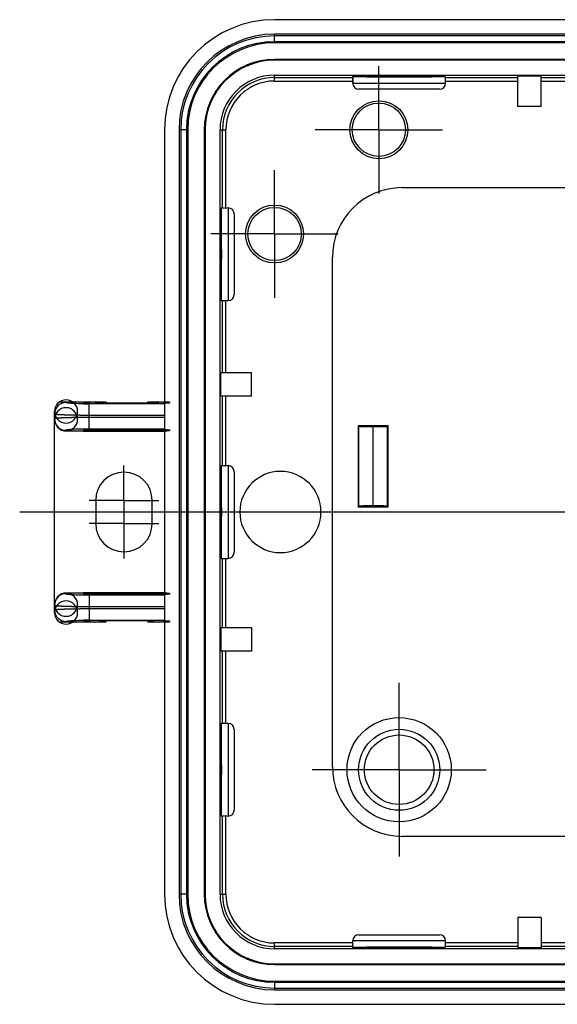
# Model space of a CAD drawing. Header units: millimetres. Extents: x -55 to 535, y -46 to 406.
# Tile 1 of 4: x -55 to -9, y -42 to 42. Entities that reach past the tile are written whole.
import ezdxf

# ---------------------------------------------------------------- set-up
doc = ezdxf.new("R2010")
doc.units = ezdxf.units.MM
for name, color, linetype in [('Shape1000', 7, 'CONTINUOUS'), ('Shape1001', 7, 'CONTINUOUS'), ('Shape1002', 7, 'CONTINUOUS'), ('Shape1007', 7, 'CONTINUOUS'), ('Shape1008', 7, 'CONTINUOUS'), ('Shape1009', 7, 'CONTINUOUS'), ('Shape1010', 7, 'CONTINUOUS'), ('Shape1011', 7, 'CONTINUOUS'), ('Shape1012', 7, 'CONTINUOUS'), ('Shape1013', 7, 'CONTINUOUS'), ('Shape1014', 7, 'CONTINUOUS'), ('Shape1015', 7, 'CONTINUOUS'), ('Shape1016', 7, 'CONTINUOUS'), ('Shape1017', 7, 'CONTINUOUS'), ('Shape1018', 7, 'CONTINUOUS'), ('Shape1023', 7, 'CONTINUOUS'), ('Shape1024', 7, 'CONTINUOUS'), ('Shape1025', 7, 'CONTINUOUS'), ('Shape1030', 7, 'CONTINUOUS'), ('Shape1031', 7, 'CONTINUOUS'), ('Shape1032', 7, 'CONTINUOUS'), ('Shape1033', 7, 'CONTINUOUS'), ('Shape1034', 7, 'CONTINUOUS'), ('Shape1035', 7, 'CONTINUOUS'), ('Shape1036', 7, 'CONTINUOUS'), ('Shape1037', 7, 'CONTINUOUS'), ('Shape1038', 7, 'CONTINUOUS'), ('Shape1039', 7, 'CONTINUOUS'), ('Shape1040', 7, 'CONTINUOUS'), ('Shape1041', 7, 'CONTINUOUS'), ('Shape1042', 7, 'CONTINUOUS'), ('Shape1043', 7, 'CONTINUOUS'), ('Shape1044', 7, 'CONTINUOUS'), ('Shape1045', 7, 'CONTINUOUS'), ('Shape1048', 7, 'CONTINUOUS'), ('Shape1049', 7, 'CONTINUOUS'), ('Shape1054', 7, 'CONTINUOUS'), ('Shape1055', 7, 'CONTINUOUS'), ('Shape1059', 7, 'CONTINUOUS'), ('Shape1060', 7, 'CONTINUOUS'), ('Shape1061', 7, 'CONTINUOUS'), ('Shape1062', 7, 'CONTINUOUS'), ('Shape1066', 7, 'CONTINUOUS'), ('Shape1071', 7, 'CONTINUOUS'), ('Shape1072', 7, 'CONTINUOUS'), ('Shape1075', 7, 'CONTINUOUS'), ('Shape1076', 7, 'CONTINUOUS'), ('Shape1077', 7, 'CONTINUOUS'), ('Shape1078', 7, 'CONTINUOUS'), ('Shape1086', 7, 'CONTINUOUS'), ('Shape1088', 7, 'CONTINUOUS'), ('Shape1091', 7, 'CONTINUOUS'), ('Shape1093', 7, 'CONTINUOUS'), ('Shape1095', 7, 'CONTINUOUS'), ('Shape1103', 7, 'CONTINUOUS'), ('Shape1104', 7, 'CONTINUOUS'), ('Shape1108', 7, 'CONTINUOUS'), ('Shape1111', 7, 'CONTINUOUS'), ('Shape1113', 7, 'CONTINUOUS'), ('Shape1115', 7, 'CONTINUOUS'), ('Shape1116', 7, 'CONTINUOUS'), ('Shape1129', 7, 'CONTINUOUS'), ('Shape1130', 7, 'CONTINUOUS'), ('Shape1135', 7, 'CONTINUOUS'), ('Shape1138', 7, 'CONTINUOUS'), ('Shape1139', 7, 'CONTINUOUS'), ('Shape1151', 7, 'CONTINUOUS'), ('Shape1152', 7, 'CONTINUOUS'), ('Shape1154', 7, 'CONTINUOUS'), ('Shape1155', 7, 'CONTINUOUS'), ('Shape1160', 7, 'CONTINUOUS'), ('Shape1162', 7, 'CONTINUOUS'), ('Shape1165', 7, 'CONTINUOUS'), ('Shape1167', 7, 'CONTINUOUS'), ('Shape1168', 7, 'CONTINUOUS'), ('Shape1169', 7, 'CONTINUOUS'), ('Shape1171', 7, 'CONTINUOUS'), ('Shape1172', 7, 'CONTINUOUS'), ('Shape1174', 7, 'CONTINUOUS'), ('Shape1177', 7, 'CONTINUOUS'), ('Shape1178', 7, 'CONTINUOUS'), ('Shape1185', 7, 'CONTINUOUS'), ('Shape1187', 7, 'CONTINUOUS'), ('Shape1192', 7, 'CONTINUOUS'), ('Shape1241', 7, 'CONTINUOUS'), ('Shape1242', 7, 'CONTINUOUS'), ('Shape1253', 7, 'CONTINUOUS'), ('Shape1254', 7, 'CONTINUOUS'), ('Shape1260', 7, 'CONTINUOUS'), ('Shape1274', 7, 'CONTINUOUS'), ('Shape1275', 7, 'CONTINUOUS'), ('Shape1276', 7, 'CONTINUOUS'), ('Shape1277', 7, 'CONTINUOUS'), ('Shape1278', 7, 'CONTINUOUS'), ('Shape1281', 7, 'CONTINUOUS'), ('Shape1310', 7, 'CONTINUOUS'), ('Shape1313', 7, 'CONTINUOUS'), ('Shape1314', 7, 'CONTINUOUS'), ('Shape1315', 7, 'CONTINUOUS'), ('Shape1316', 7, 'CONTINUOUS'), ('Shape1320', 7, 'CONTINUOUS'), ('Shape1321', 7, 'CONTINUOUS'), ('Shape1322', 7, 'CONTINUOUS'), ('Shape1326', 7, 'CONTINUOUS'), ('Shape1328', 7, 'CONTINUOUS'), ('Shape1329', 7, 'CONTINUOUS'), ('Shape1330', 7, 'CONTINUOUS'), ('Shape1331', 7, 'CONTINUOUS'), ('Shape1332', 7, 'CONTINUOUS'), ('Shape1338', 7, 'CONTINUOUS'), ('Shape1339', 7, 'CONTINUOUS'), ('Shape1340', 7, 'CONTINUOUS'), ('Shape3411', 7, 'CONTINUOUS'), ('Shape3412', 7, 'CONTINUOUS'), ('Shape3413', 7, 'CONTINUOUS'), ('Shape3414', 7, 'CONTINUOUS'), ('Shape3415', 7, 'CONTINUOUS'), ('Shape3416', 7, 'CONTINUOUS'), ('Shape3417', 7, 'CONTINUOUS'), ('Shape3418', 7, 'CONTINUOUS'), ('Shape3419', 7, 'CONTINUOUS'), ('Shape3420', 7, 'CONTINUOUS'), ('Shape3421', 7, 'CONTINUOUS'), ('Shape3422', 7, 'CONTINUOUS'), ('Shape3423', 7, 'CONTINUOUS'), ('Shape3424', 7, 'CONTINUOUS'), ('Shape3425', 7, 'CONTINUOUS'), ('Shape3426', 7, 'CONTINUOUS'), ('Shape3427', 7, 'CONTINUOUS'), ('Shape3428', 7, 'CONTINUOUS'), ('Shape3429', 7, 'CONTINUOUS'), ('Shape3430', 7, 'CONTINUOUS'), ('Shape3431', 7, 'CONTINUOUS'), ('Shape3432', 7, 'CONTINUOUS'), ('Shape3433', 7, 'CONTINUOUS'), ('Shape3434', 7, 'CONTINUOUS'), ('Shape3435', 7, 'CONTINUOUS'), ('Shape3436', 7, 'CONTINUOUS'), ('Shape3437', 7, 'CONTINUOUS'), ('Shape3439', 7, 'CONTINUOUS'), ('Shape3440', 7, 'CONTINUOUS'), ('Shape3441', 7, 'CONTINUOUS'), ('Shape3442', 7, 'CONTINUOUS'), ('Shape3443', 7, 'CONTINUOUS'), ('Shape3444', 7, 'CONTINUOUS'), ('Shape3445', 7, 'CONTINUOUS'), ('Shape3446', 7, 'CONTINUOUS'), ('Shape3447', 7, 'CONTINUOUS'), ('Shape3448', 7, 'CONTINUOUS'), ('Shape3449', 7, 'CONTINUOUS'), ('Shape3450', 7, 'CONTINUOUS'), ('Shape3451', 7, 'CONTINUOUS'), ('Shape3452', 7, 'CONTINUOUS'), ('Shape3453', 7, 'CONTINUOUS'), ('Shape3454', 7, 'CONTINUOUS'), ('Shape3455', 7, 'CONTINUOUS'), ('Shape3456', 7, 'CONTINUOUS'), ('Shape3457', 7, 'CONTINUOUS'), ('Shape3458', 7, 'CONTINUOUS'), ('Shape3459', 7, 'CONTINUOUS'), ('Shape3472', 7, 'CONTINUOUS'), ('Shape3473', 7, 'CONTINUOUS'), ('Shape3475', 7, 'CONTINUOUS'), ('Shape3476', 7, 'CONTINUOUS'), ('Shape4733', 7, 'CONTINUOUS'), ('Shape4735', 7, 'CONTINUOUS'), ('Shape4737', 7, 'CONTINUOUS'), ('Shape4739', 7, 'CONTINUOUS'), ('Shape4746', 7, 'CONTINUOUS'), ('Shape4747', 7, 'CONTINUOUS'), ('Shape4748', 7, 'CONTINUOUS'), ('Shape4749', 7, 'CONTINUOUS'), ('Shape4750', 7, 'CONTINUOUS'), ('Shape6721', 7, 'CONTINUOUS'), ('Shape6722', 7, 'CONTINUOUS'), ('Shape6725', 7, 'CONTINUOUS'), ('Shape6726', 7, 'CONTINUOUS'), ('Shape6729', 7, 'CONTINUOUS'), ('Shape6730', 7, 'CONTINUOUS'), ('Shape6733', 7, 'CONTINUOUS'), ('Shape6734', 7, 'CONTINUOUS'), ('Shape6739', 7, 'CONTINUOUS'), ('Shape6740', 7, 'CONTINUOUS'), ('Shape6742', 7, 'CONTINUOUS'), ('Shape6743', 7, 'CONTINUOUS'), ('Shape6750', 7, 'CONTINUOUS'), ('Shape6751', 7, 'CONTINUOUS'), ('Shape6752', 7, 'CONTINUOUS'), ('Shape6753', 7, 'CONTINUOUS'), ('Shape6754', 7, 'CONTINUOUS'), ('Shape6757', 7, 'CONTINUOUS'), ('Shape6758', 7, 'CONTINUOUS'), ('Shape6759', 7, 'CONTINUOUS'), ('Shape6760', 7, 'CONTINUOUS'), ('Shape933', 7, 'CONTINUOUS'), ('Shape934', 7, 'CONTINUOUS'), ('Shape935', 7, 'CONTINUOUS'), ('Shape936', 7, 'CONTINUOUS'), ('Shape937', 7, 'CONTINUOUS'), ('Shape938', 7, 'CONTINUOUS'), ('Shape939', 7, 'CONTINUOUS'), ('Shape940', 7, 'CONTINUOUS'), ('Shape941', 7, 'CONTINUOUS'), ('Shape942', 7, 'CONTINUOUS'), ('Shape943', 7, 'CONTINUOUS'), ('Shape944', 7, 'CONTINUOUS'), ('Shape945', 7, 'CONTINUOUS'), ('Shape946', 7, 'CONTINUOUS'), ('Shape947', 7, 'CONTINUOUS'), ('Shape948', 7, 'CONTINUOUS'), ('Shape949', 7, 'CONTINUOUS'), ('Shape950', 7, 'CONTINUOUS'), ('Shape951', 7, 'CONTINUOUS'), ('Shape952', 7, 'CONTINUOUS'), ('Shape953', 7, 'CONTINUOUS'), ('Shape954', 7, 'CONTINUOUS'), ('Shape955', 7, 'CONTINUOUS'), ('Shape956', 7, 'CONTINUOUS'), ('Shape957', 7, 'CONTINUOUS'), ('Shape958', 7, 'CONTINUOUS'), ('Shape959', 7, 'CONTINUOUS'), ('Shape960', 7, 'CONTINUOUS'), ('Shape961', 7, 'CONTINUOUS'), ('Shape962', 7, 'CONTINUOUS'), ('Shape963', 7, 'CONTINUOUS'), ('Shape964', 7, 'CONTINUOUS'), ('Shape965', 7, 'CONTINUOUS'), ('Shape966', 7, 'CONTINUOUS'), ('Shape967', 7, 'CONTINUOUS'), ('Shape968', 7, 'CONTINUOUS'), ('Shape969', 7, 'CONTINUOUS'), ('Shape970', 7, 'CONTINUOUS'), ('Shape971', 7, 'CONTINUOUS'), ('Shape972', 7, 'CONTINUOUS'), ('Shape973', 7, 'CONTINUOUS'), ('Shape974', 7, 'CONTINUOUS'), ('Shape975', 7, 'CONTINUOUS'), ('Shape976', 7, 'CONTINUOUS'), ('Shape977', 7, 'CONTINUOUS'), ('Shape978', 7, 'CONTINUOUS'), ('Shape979', 7, 'CONTINUOUS'), ('Shape980', 7, 'CONTINUOUS'), ('Shape981', 7, 'CONTINUOUS'), ('Shape982', 7, 'CONTINUOUS'), ('Shape983', 7, 'CONTINUOUS'), ('Shape984', 7, 'CONTINUOUS'), ('Shape985', 7, 'CONTINUOUS'), ('Shape986', 7, 'CONTINUOUS'), ('Shape987', 7, 'CONTINUOUS'), ('Shape988', 7, 'CONTINUOUS'), ('Shape993', 7, 'CONTINUOUS'), ('Shape994', 7, 'CONTINUOUS'), ('Shape995', 7, 'CONTINUOUS'), ('Shape999', 7, 'CONTINUOUS')]:
    doc.layers.add(name, color=color, linetype=linetype)

msp = doc.modelspace()

# ---------------------------------------------------------------- linework, layer by layer
at = {"layer": 'Shape1000'}
msp.add_line((-12, -37.2026), (-18.25, -37.2026), dxfattribs=at)
at = {"layer": 'Shape1001'}
msp.add_line((-26.25, -37.2026), (-33, -37.2026), dxfattribs=at)
at = {"layer": 'Shape1002'}
msp.add_line((-26.25, -37), (-18.25, -37), dxfattribs=at)
at = {"layer": 'Shape1007'}
msp.add_line((-25.75, -36.5), (-18.75, -36.5), dxfattribs=at)
at = {"layer": 'Shape1008'}
msp.add_line((-35, -10), (-35, -12), dxfattribs=at)
at = {"layer": 'Shape1009'}
msp.add_line((-35, 10), (-35, 12), dxfattribs=at)
at = {"layer": 'Shape1010'}
msp.add_line((-33, 39.0698), (-33, 39), dxfattribs=at)
at = {"layer": 'Shape1011'}
msp.add_line((-33, 24), (-33, 18.5), dxfattribs=at)
at = {"layer": 'Shape1012'}
msp.add_line((-33, -40.6), (-33, -41.25), dxfattribs=at)
at = {"layer": 'Shape1013'}
msp.add_line((-33, -39.0698), (-33, -39), dxfattribs=at)
at = {"layer": 'Shape1014'}
msp.add_line((-33, -37.7094), (-33, -37.2026), dxfattribs=at)
at = {"layer": 'Shape1015'}
msp.add_line((-33, 24), (-33, 29.5), dxfattribs=at)
at = {"layer": 'Shape1016'}
msp.add_line((-33, 37.2026), (-33, 37.7094), dxfattribs=at)
at = {"layer": 'Shape1017'}
msp.add_line((-33, 40.6), (-33, 41.25), dxfattribs=at)
at = {"layer": 'Shape1018'}
msp.add_line((-10, -35), (-12, -35), dxfattribs=at)
at = {"layer": 'Shape1023'}
msp.add_line((-40.6, -33), (-41.25, -33), dxfattribs=at)
at = {"layer": 'Shape1024'}
msp.add_line((-39.0698, -33), (-39, -33), dxfattribs=at)
at = {"layer": 'Shape1025'}
msp.add_line((-37.7094, -33), (-37.2026, -33), dxfattribs=at)
at = {"layer": 'Shape1030'}
msp.add_line((-28, -22), (-28, 22), dxfattribs=at)
at = {"layer": 'Shape1031'}
msp.add_line((22, -28), (-22, -28), dxfattribs=at)
at = {"layer": 'Shape1032'}
msp.add_line((-26.25, 37.6025), (-26.25, 37), dxfattribs=at)
at = {"layer": 'Shape1033'}
msp.add_line((-26.25, -37.6025), (-26.25, -37), dxfattribs=at)
at = {"layer": 'Shape1034'}
msp.add_line((-26.25, -37.6025), (-26.25, -37), dxfattribs=at)
at = {"layer": 'Shape1035'}
msp.add_line((-26.25, 37), (-26.25, 37.6025), dxfattribs=at)
at = {"layer": 'Shape1036'}
msp.add_line((-25.8, 7.45), (-25.8, 0.450005), dxfattribs=at)
at = {"layer": 'Shape1037'}
msp.add_line((-25.746, 7.39596), (-25.746, 0.504052), dxfattribs=at)
at = {"layer": 'Shape1038'}
msp.add_line((-24.5211, 7.37495), (-24.5211, 0.525061), dxfattribs=at)
at = {"layer": 'Shape1039'}
msp.add_line((-24.4789, 0.525061), (-24.4789, 7.37495), dxfattribs=at)
at = {"layer": 'Shape1040'}
msp.add_line((-24, 33), (-24, 27.5), dxfattribs=at)
at = {"layer": 'Shape1041'}
msp.add_line((-24, 33), (-24, 38.5), dxfattribs=at)
at = {"layer": 'Shape1042'}
msp.add_line((-23.254, 0.504052), (-23.254, 7.39596), dxfattribs=at)
at = {"layer": 'Shape1043'}
msp.add_line((-23.2, 0.450005), (-23.2, 7.45), dxfattribs=at)
at = {"layer": 'Shape1044'}
msp.add_line((-22.25, -22.25), (-22.25, -29.75), dxfattribs=at)
at = {"layer": 'Shape1045'}
msp.add_line((-22.25, -22.25), (-22.25, -14.75), dxfattribs=at)
at = {"layer": 'Shape1048'}
msp.add_line((-37, -26.25), (-37.6025, -26.25), dxfattribs=at)
at = {"layer": 'Shape1049'}
msp.add_line((-37, -26.25), (-37.6025, -26.25), dxfattribs=at)
at = {"layer": 'Shape1054'}
msp.add_line((-22.25, -22.25), (-29.75, -22.25), dxfattribs=at)
at = {"layer": 'Shape1055'}
msp.add_line((-22.25, -22.25), (-14.75, -22.25), dxfattribs=at)
at = {"layer": 'Shape1059'}
msp.add_line((-18.25, -37.6025), (-18.25, -37), dxfattribs=at)
at = {"layer": 'Shape1060'}
msp.add_line((-18.25, 37), (-18.25, 37.6025), dxfattribs=at)
at = {"layer": 'Shape1061'}
msp.add_line((-23.2, 7.45), (-23.254, 7.39596), dxfattribs=at)
at = {"layer": 'Shape1062'}
msp.add_line((-25.8, 0.450005), (-25.746, 0.504052), dxfattribs=at)
at = {"layer": 'Shape1066'}
msp.add_line((-37, -18.25), (-37.6025, -18.25), dxfattribs=at)
at = {"layer": 'Shape1071'}
msp.add_line((-23.2, 0.450005), (-23.254, 0.504052), dxfattribs=at)
at = {"layer": 'Shape1072'}
msp.add_line((-25.8, 7.45), (-25.746, 7.39596), dxfattribs=at)
at = {"layer": 'Shape1075'}
msp.add_line((-12, -35), (-12, -37.6302), dxfattribs=at)
at = {"layer": 'Shape1076'}
msp.add_line((-12, 35), (-12, 37.6302), dxfattribs=at)
at = {"layer": 'Shape1077'}
msp.add_line((-10, -35), (-10, -37.6302), dxfattribs=at)
at = {"layer": 'Shape1078'}
msp.add_line((-10, 35), (-10, 37.6302), dxfattribs=at)
at = {"layer": 'Shape1086'}
msp.add_line((-35, -12), (-37.6302, -12), dxfattribs=at)
at = {"layer": 'Shape1088'}
msp.add_line((-35, -10), (-37.6302, -10), dxfattribs=at)
at = {"layer": 'Shape1091'}
msp.add_line((-49.5, -9.5), (-51.5769, -9.5), dxfattribs=at)
at = {"layer": 'Shape1093'}
msp.add_line((-43, -9.39518), (-48.5, -9.39518), dxfattribs=at)
at = {"layer": 'Shape1095'}
msp.add_line((-49, -9.34003), (-42.5, -9.34003), dxfattribs=at)
at = {"layer": 'Shape1103'}
msp.add_line((-49, -8.3414), (-42.5, -8.3414), dxfattribs=at)
at = {"layer": 'Shape1104'}
msp.add_line((-49, -8.15859), (-42.5, -8.15859), dxfattribs=at)
at = {"layer": 'Shape1108'}
msp.add_line((-49, -7.15996), (-42.5, -7.15996), dxfattribs=at)
at = {"layer": 'Shape1111'}
msp.add_line((-43, -7.10481), (-48.5, -7.10481), dxfattribs=at)
at = {"layer": 'Shape1113'}
msp.add_line((-42.5, -7), (-51, -7), dxfattribs=at)
at = {"layer": 'Shape1115'}
msp.add_line((-42.5, -6.97381), (-49.5, -6.97381), dxfattribs=at)
at = {"layer": 'Shape1116'}
msp.add_line((-37.6025, -4), (-37, -4), dxfattribs=at)
at = {"layer": 'Shape1129'}
msp.add_line((-46, -0.999995), (-49.0001, -0.999995), dxfattribs=at)
at = {"layer": 'Shape1130'}
msp.add_line((-46, -0.999995), (-42.9999, -0.999995), dxfattribs=at)
at = {"layer": 'Shape1135'}
msp.add_line((-55, 0.000005), (55, 0.000005), dxfattribs=at)
at = {"layer": 'Shape1138'}
msp.add_line((-25.8, 0.450005), (-23.2, 0.450005), dxfattribs=at)
at = {"layer": 'Shape1139'}
msp.add_line((-24.5211, 0.525061), (-24.4789, 0.525061), dxfattribs=at)
at = {"layer": 'Shape1151'}
msp.add_line((-46, 1), (-49.0001, 1), dxfattribs=at)
at = {"layer": 'Shape1152'}
msp.add_line((-46, 1), (-42.9999, 1), dxfattribs=at)
at = {"layer": 'Shape1154'}
msp.add_line((-37.6025, 4), (-37, 4), dxfattribs=at)
at = {"layer": 'Shape1155'}
msp.add_line((-37.6025, 4), (-37, 4), dxfattribs=at)
at = {"layer": 'Shape1160'}
msp.add_line((-49.5, 6.97382), (-42.5, 6.97382), dxfattribs=at)
at = {"layer": 'Shape1162'}
msp.add_line((-51, 7), (-42.5, 7), dxfattribs=at)
at = {"layer": 'Shape1165'}
msp.add_line((-43, 7.10482), (-48.5, 7.10482), dxfattribs=at)
at = {"layer": 'Shape1167'}
msp.add_line((-42.5, 7.15997), (-49, 7.15997), dxfattribs=at)
at = {"layer": 'Shape1168'}
msp.add_line((-24.4789, 7.37495), (-24.5211, 7.37495), dxfattribs=at)
at = {"layer": 'Shape1169'}
msp.add_line((-23.2, 7.45), (-25.8, 7.45), dxfattribs=at)
at = {"layer": 'Shape1171'}
msp.add_line((-42.5, 8.1586), (-49, 8.1586), dxfattribs=at)
at = {"layer": 'Shape1172'}
msp.add_line((-42.5, 8.34141), (-49, 8.34141), dxfattribs=at)
at = {"layer": 'Shape1174'}
msp.add_line((-42.5, 9.34004), (-49, 9.34004), dxfattribs=at)
at = {"layer": 'Shape1177'}
msp.add_line((-43, 9.39519), (-48.5, 9.39519), dxfattribs=at)
at = {"layer": 'Shape1178'}
msp.add_line((-51.5769, 9.5), (-49.5, 9.5), dxfattribs=at)
at = {"layer": 'Shape1185'}
msp.add_line((-35, 10), (-37.6302, 10), dxfattribs=at)
at = {"layer": 'Shape1187'}
msp.add_line((-35, 12), (-37.6302, 12), dxfattribs=at)
at = {"layer": 'Shape1192'}
msp.add_line((-37.6025, 18.25), (-37, 18.25), dxfattribs=at)
at = {"layer": 'Shape1241'}
msp.add_line((-33, 24), (-38.5, 24), dxfattribs=at)
at = {"layer": 'Shape1242'}
msp.add_line((-33, 24), (-27.5, 24), dxfattribs=at)
at = {"layer": 'Shape1253'}
msp.add_line((-37.6025, 26.25), (-37, 26.25), dxfattribs=at)
at = {"layer": 'Shape1254'}
msp.add_line((-37.6025, 26.25), (-37, 26.25), dxfattribs=at)
at = {"layer": 'Shape1260'}
msp.add_line((-22, 28), (22, 28), dxfattribs=at)
at = {"layer": 'Shape1274'}
msp.add_line((-24, 33), (-29.5, 33), dxfattribs=at)
at = {"layer": 'Shape1275'}
msp.add_line((-40.6, 33), (-41.25, 33), dxfattribs=at)
at = {"layer": 'Shape1276'}
msp.add_line((-39.0698, 33), (-39, 33), dxfattribs=at)
at = {"layer": 'Shape1277'}
msp.add_line((-37.7094, 33), (-37.2026, 33), dxfattribs=at)
at = {"layer": 'Shape1278'}
msp.add_line((-24, 33), (-18.5, 33), dxfattribs=at)
at = {"layer": 'Shape1281'}
msp.add_line((-10, 35), (-12, 35), dxfattribs=at)
at = {"layer": 'Shape1310'}
msp.add_line((-18.75, 36.5), (-25.75, 36.5), dxfattribs=at)
at = {"layer": 'Shape1313'}
msp.add_line((-18.25, 37), (-26.25, 37), dxfattribs=at)
at = {"layer": 'Shape1314'}
msp.add_line((-33, 37.2026), (-26.25, 37.2026), dxfattribs=at)
at = {"layer": 'Shape1315'}
msp.add_line((-18.25, 37.2026), (-12, 37.2026), dxfattribs=at)
at = {"layer": 'Shape1316'}
msp.add_line((-10, 37.2026), (-4, 37.2026), dxfattribs=at)
at = {"layer": 'Shape1320'}
msp.add_line((-33, 37.5026), (-26.25, 37.5026), dxfattribs=at)
at = {"layer": 'Shape1321'}
msp.add_line((-18.25, 37.5026), (-12, 37.5026), dxfattribs=at)
at = {"layer": 'Shape1322'}
msp.add_line((-10, 37.5026), (-4, 37.5026), dxfattribs=at)
at = {"layer": 'Shape1326'}
msp.add_line((-10, 37.6302), (-12, 37.6302), dxfattribs=at)
at = {"layer": 'Shape1328'}
msp.add_line((-33, 37.7094), (33, 37.7094), dxfattribs=at)
at = {"layer": 'Shape1329'}
msp.add_line((33, 39), (-33, 39), dxfattribs=at)
at = {"layer": 'Shape1330'}
msp.add_line((33, 39.0698), (-33, 39.0698), dxfattribs=at)
at = {"layer": 'Shape1331'}
msp.add_line((33, 40.5), (-33, 40.5), dxfattribs=at)
at = {"layer": 'Shape1332'}
msp.add_line((33, 40.6), (-33, 40.6), dxfattribs=at)
at = {"layer": 'Shape1338'}
msp.add_line((33, 41.1), (-33, 41.1), dxfattribs=at)
at = {"layer": 'Shape1339'}
msp.add_line((33, 41.25), (-33, 41.25), dxfattribs=at)
at = {"layer": 'Shape1340'}
msp.add_line((33, 42.5), (-33, 42.5), dxfattribs=at)
at = {"layer": 'Shape3411'}
msp.add_arc((-49.0007, -30.2933), 37.4533, 89.999, 90.767, dxfattribs=at)
at = {"layer": 'Shape3412'}
msp.add_arc((-49.0034, -46.435), 37.095, 89.9948, 90.7074, dxfattribs=at)
at = {"layer": 'Shape3413'}
msp.add_arc((-33, -33), 9.5, 180, -90, dxfattribs=at)
at = {"layer": 'Shape3414'}
msp.add_arc((-33, -33), 8.25, 180, -90, dxfattribs=at)
at = {"layer": 'Shape3415'}
msp.add_arc((-33, -33), 8.1, 180, -90, dxfattribs=at)
at = {"layer": 'Shape3416'}
msp.add_arc((-33, -33), 7.6, 180, -90, dxfattribs=at)
at = {"layer": 'Shape3417'}
msp.add_arc((-33, -33), 7.5, 180, -90, dxfattribs=at)
at = {"layer": 'Shape3418'}
msp.add_arc((-33, -33), 6.06981, 180, -90, dxfattribs=at)
at = {"layer": 'Shape3419'}
msp.add_arc((-33, -33), 6, 180, -90, dxfattribs=at)
at = {"layer": 'Shape3420'}
msp.add_arc((-22, -22), 6, 180, -90, dxfattribs=at)
at = {"layer": 'Shape3421'}
msp.add_arc((-33, -33), 4.70944, 180, -90, dxfattribs=at)
at = {"layer": 'Shape3422'}
msp.add_arc((-33, -33), 4.5026, 180, -90, dxfattribs=at)
at = {"layer": 'Shape3423'}
msp.add_circle((-22.25, -22.25), 4.5, dxfattribs=at)
at = {"layer": 'Shape3424'}
msp.add_arc((-33, -33), 4.20261, 180, -90, dxfattribs=at)
at = {"layer": 'Shape3425'}
msp.add_circle((-22.25, -22.25), 3.5, dxfattribs=at)
at = {"layer": 'Shape3426'}
msp.add_arc((-32.5, 0.000005), 3.5, 180, 0, dxfattribs=at)
at = {"layer": 'Shape3427'}
msp.add_arc((-32.5, 0.000005), 3.5, 0, 180, dxfattribs=at)
at = {"layer": 'Shape3428'}
msp.add_circle((-22.25, -22.25), 3, dxfattribs=at)
at = {"layer": 'Shape3429'}
msp.add_arc((-46, -0.999995), 2.43891, 180, 0, dxfattribs=at)
at = {"layer": 'Shape3430'}
msp.add_arc((-50.9982, -8.44511), 1.00184, -179.937, -166.803, dxfattribs=at)
at = {"layer": 'Shape3431'}
msp.add_arc((-51.0006, -8.44529), 0.999503, -166.781, -89.9674, dxfattribs=at)
at = {"layer": 'Shape3432'}
msp.add_arc((-51.0007, -8.05451), 0.999315, 89.958, 179.958, dxfattribs=at)
at = {"layer": 'Shape3433'}
msp.add_arc((-37, -3.5), 0.5, -90, 0, dxfattribs=at)
at = {"layer": 'Shape3434'}
msp.add_arc((-37, -18.75), 0.5, 0, 90, dxfattribs=at)
at = {"layer": 'Shape3435'}
msp.add_arc((-37, -25.75), 0.5, -90, 0, dxfattribs=at)
at = {"layer": 'Shape3436'}
msp.add_arc((-18.75, -37), 0.5, 0, 90, dxfattribs=at)
at = {"layer": 'Shape3437'}
msp.add_arc((-25.75, -37), 0.5, 90, 180, dxfattribs=at)
at = {"layer": 'Shape3439'}
msp.add_arc((-46, 1), 2.43891, 0, 180, dxfattribs=at)
at = {"layer": 'Shape3440'}
msp.add_arc((-51.0007, 8.44549), 0.999315, 89.958, 179.958, dxfattribs=at)
at = {"layer": 'Shape3441'}
msp.add_arc((-51.0007, 8.05452), 0.999315, -179.958, -89.958, dxfattribs=at)
at = {"layer": 'Shape3442'}
msp.add_arc((-37, 18.75), 0.5, -90, 0, dxfattribs=at)
at = {"layer": 'Shape3443'}
msp.add_arc((-37, 3.5), 0.5, 0, 90, dxfattribs=at)
at = {"layer": 'Shape3444'}
msp.add_arc((-49.0007, 46.797), 37.457, -90.7669, -89.999, dxfattribs=at)
at = {"layer": 'Shape3445'}
msp.add_arc((-49.003, 30.0224), 37.1823, -90.6768, -89.9954, dxfattribs=at)
at = {"layer": 'Shape3446'}
msp.add_arc((-33, 33), 9.5, 90, 180, dxfattribs=at)
at = {"layer": 'Shape3447'}
msp.add_arc((-33, 33), 8.25, 90, 180, dxfattribs=at)
at = {"layer": 'Shape3448'}
msp.add_arc((-33, 33), 8.1, 90, 180, dxfattribs=at)
at = {"layer": 'Shape3449'}
msp.add_arc((-33, 33), 7.6, 90, 180, dxfattribs=at)
at = {"layer": 'Shape3450'}
msp.add_arc((-33, 33), 7.5, 90, 180, dxfattribs=at)
at = {"layer": 'Shape3451'}
msp.add_arc((-33, 33), 6.06981, 90, 180, dxfattribs=at)
at = {"layer": 'Shape3452'}
msp.add_arc((-33, 33), 6, 90, 180, dxfattribs=at)
at = {"layer": 'Shape3453'}
msp.add_arc((-33, 33), 4.70944, 90, 180, dxfattribs=at)
at = {"layer": 'Shape3454'}
msp.add_arc((-33, 33), 4.5026, 90, 180, dxfattribs=at)
at = {"layer": 'Shape3455'}
msp.add_arc((-33, 33), 4.20261, 90, 180, dxfattribs=at)
at = {"layer": 'Shape3456'}
msp.add_circle((-33, 24), 2.5, dxfattribs=at)
at = {"layer": 'Shape3457'}
msp.add_circle((-33, 24), 2.3, dxfattribs=at)
at = {"layer": 'Shape3458'}
msp.add_arc((-37, 25.75), 0.5, 0, 90, dxfattribs=at)
at = {"layer": 'Shape3459'}
msp.add_arc((-22, 22), 6, 90, 180, dxfattribs=at)
at = {"layer": 'Shape3472'}
msp.add_circle((-24, 33), 2.5, dxfattribs=at)
at = {"layer": 'Shape3473'}
msp.add_circle((-24, 33), 2.3, dxfattribs=at)
at = {"layer": 'Shape3475'}
msp.add_arc((-18.75, 37), 0.5, -90, 0, dxfattribs=at)
at = {"layer": 'Shape3476'}
msp.add_arc((-25.75, 37), 0.5, 180, -90, dxfattribs=at)
at = {"layer": 'Shape4733'}
msp.add_open_spline([(-51, -7.05515), (-50.9962, -7.06643), (-50.9807, -7.06959), (-50.9717, -7.07271), (-50.9599, -7.07559), (-50.9482, -7.07847), (-50.9365, -7.08135), (-50.9202, -7.08417), (-50.9039, -7.08698), (-50.8876, -7.0898), (-50.8417, -7.09516), (-50.7959, -7.10052), (-50.75, -7.10589), (-50.6107, -7.11821), (-50.4711, -7.12736), (-50.3314, -7.13336), (-50.0351, -7.14636), (-49.7387, -7.15436), (-49.4422, -7.15737)], degree=3, knots=[0, 0, 0, 0, 0.0218628, 0.0218628, 0.0218628, 0.044967, 0.044967, 0.044967, 0.0766412, 0.0766412, 0.0766412, 0.16498, 0.16498, 0.16498, 0.432579, 0.432579, 0.432579, 1, 1, 1, 1], dxfattribs=at)
at = {"layer": 'Shape4735'}
msp.add_open_spline([(-49.5021, 7.15661), (-49.7883, 7.15325), (-50.0743, 7.14504), (-50.3602, 7.132), (-50.4941, 7.126), (-50.6278, 7.11694), (-50.7612, 7.10482), (-50.8049, 7.10088), (-50.8487, 7.09562), (-50.8927, 7.08903), (-50.9204, 7.08506), (-50.9471, 7.07949), (-50.973, 7.07232), (-50.9816, 7.0693), (-50.9965, 7.06606), (-51, 7.05516)], degree=3, knots=[0, 0, 0, 0, 0.5694, 0.5694, 0.5694, 0.835958, 0.835958, 0.835958, 0.923747, 0.923747, 0.923747, 0.978147, 0.978147, 0.978147, 1, 1, 1, 1], dxfattribs=at)
at = {"layer": 'Shape4737'}
msp.add_open_spline([(-49.502, 9.34339), (-49.7882, 9.34676), (-50.0743, 9.35497), (-50.3602, 9.36801), (-50.4941, 9.37401), (-50.6278, 9.38307), (-50.7612, 9.39519), (-50.8049, 9.39913), (-50.8487, 9.40439), (-50.8927, 9.41098), (-50.9204, 9.41495), (-50.9471, 9.42052), (-50.973, 9.42769), (-50.9816, 9.43071), (-50.9965, 9.43395), (-51, 9.44485)], degree=3, knots=[0, 0, 0, 0, 0.56941, 0.56941, 0.56941, 0.835966, 0.835966, 0.835966, 0.923752, 0.923752, 0.923752, 0.978149, 0.978149, 0.978149, 1, 1, 1, 1], dxfattribs=at)
at = {"layer": 'Shape4739'}
msp.add_open_spline([(-51, -9.44484), (-50.9964, -9.43369), (-50.981, -9.43048), (-50.9721, -9.42741), (-50.9455, -9.42014), (-50.9178, -9.41448), (-50.8892, -9.41044), (-50.8438, -9.40376), (-50.7986, -9.39843), (-50.7536, -9.39445), (-50.6162, -9.3822), (-50.4786, -9.37307), (-50.3407, -9.36707), (-50.0477, -9.35405), (-49.7546, -9.34598), (-49.4614, -9.34286)], degree=3, knots=[0, 0, 0, 0, 0.0218546, 0.0218546, 0.0218546, 0.0764881, 0.0764881, 0.0764881, 0.164652, 0.164652, 0.164652, 0.431925, 0.431925, 0.431925, 1, 1, 1, 1], dxfattribs=at)
at = {"layer": 'Shape4746'}
msp.add_open_spline([(-49, 8.34141), (-49.8337, 8.34078), (-50.6673, 8.35909), (-50.9935, 8.36635), (-51.3195, 8.37975), (-51.4828, 8.38829), (-51.646, 8.39684), (-51.7586, 8.4037), (-51.8709, 8.4158), (-51.9084, 8.41989), (-51.9424, 8.42578), (-51.9613, 8.42897), (-51.9855, 8.43597), (-51.9979, 8.43816), (-52, 8.44622)], degree=2, knots=[0, 0, 0, 0.554524, 0.554524, 0.771562, 0.771562, 0.880299, 0.880299, 0.955348, 0.955348, 0.979351, 0.979351, 0.994101, 0.994101, 1, 1, 1], dxfattribs=at)
at = {"layer": 'Shape4747'}
msp.add_open_spline([(-49, 8.1586), (-49.8337, 8.15923), (-50.6672, 8.14092), (-50.9935, 8.13366), (-51.3195, 8.12026), (-51.4827, 8.11172), (-51.646, 8.10318), (-51.7586, 8.09631), (-51.8709, 8.08421), (-51.9084, 8.08012), (-51.9424, 8.07423), (-51.9612, 8.07104), (-51.9855, 8.06404), (-51.9979, 8.06185), (-52, 8.05378)], degree=2, knots=[0, 0, 0, 0.554508, 0.554508, 0.771548, 0.771548, 0.88029, 0.88029, 0.955344, 0.955344, 0.979349, 0.979349, 0.9941, 0.9941, 1, 1, 1], dxfattribs=at)
at = {"layer": 'Shape4748'}
msp.add_open_spline([(-52, -8.05377), (-51.9967, -8.06236), (-51.9842, -8.06431), (-51.9773, -8.06662), (-51.9554, -8.07206), (-51.9329, -8.07629), (-51.9096, -8.07931)], degree=3, knots=[0, 0, 0, 0, 0.280067, 0.280067, 0.280067, 1, 1, 1, 1], dxfattribs=at)
at = {"layer": 'Shape4749'}
msp.add_open_spline([(-51.9096, -8.07931), (-51.7123, -8.10221), (-51.5139, -8.11097), (-51.1796, -8.12832), (-50.8448, -8.13643), (-49.9226, -8.15958), (-49, -8.15859)], degree=2, knots=[0, 0, 0, 0.136384, 0.136384, 0.366324, 0.366324, 1, 1, 1], dxfattribs=at)
at = {"layer": 'Shape4750'}
msp.add_open_spline([(-52, -8.44622), (-51.9979, -8.43815), (-51.9855, -8.43596), (-51.9612, -8.42896), (-51.9424, -8.42577), (-51.9084, -8.41988), (-51.8708, -8.41579), (-51.7585, -8.40368), (-51.6458, -8.39681), (-51.4825, -8.38827), (-51.3192, -8.37973), (-50.9931, -8.36633), (-50.6669, -8.35907), (-49.8335, -8.34077), (-49, -8.3414)], degree=2, knots=[0, 0, 0, 0.00589961, 0.00589961, 0.0206528, 0.0206528, 0.0446673, 0.0446673, 0.119762, 0.119762, 0.228558, 0.228558, 0.44561, 0.44561, 1, 1, 1], dxfattribs=at)
at = {"layer": 'Shape6721'}
msp.add_ellipse((-43, -7.0524), major_axis=(1, 0), ratio=0.0524078, start_param=0, end_param=6.28318, dxfattribs=at)
at = {"layer": 'Shape6722'}
msp.add_ellipse((-48.5, -7.0524), major_axis=(1, 0), ratio=0.0524078, start_param=0, end_param=6.28318, dxfattribs=at)
at = {"layer": 'Shape6725'}
msp.add_ellipse((-48.5, 7.05241), major_axis=(1, 0), ratio=0.0524078, start_param=0, end_param=6.28318, dxfattribs=at)
at = {"layer": 'Shape6726'}
msp.add_ellipse((-43, 7.05241), major_axis=(1, 0), ratio=0.0524078, start_param=0, end_param=6.28318, dxfattribs=at)
at = {"layer": 'Shape6729'}
msp.add_ellipse((-43, 9.4476), major_axis=(1, 0), ratio=0.0524078, start_param=0, end_param=6.28318, dxfattribs=at)
at = {"layer": 'Shape6730'}
msp.add_ellipse((-48.5, 9.4476), major_axis=(1, 0), ratio=0.0524078, start_param=0, end_param=6.28318, dxfattribs=at)
at = {"layer": 'Shape6733'}
msp.add_ellipse((-48.5, -9.44759), major_axis=(1, 0), ratio=0.0524078, start_param=0, end_param=6.28318, dxfattribs=at)
at = {"layer": 'Shape6734'}
msp.add_ellipse((-43, -9.44759), major_axis=(1, 0), ratio=0.0524078, start_param=0, end_param=6.28318, dxfattribs=at)
at = {"layer": 'Shape6739'}
msp.add_ellipse((-51, 8.68206), major_axis=(0, 1.00137), ratio=0.99863, start_param=0, end_param=6.28318, dxfattribs=at)
at = {"layer": 'Shape6740'}
msp.add_ellipse((-51, -8.68205), major_axis=(0, 1.00137), ratio=0.99863, start_param=0, end_param=6.28318, dxfattribs=at)
at = {"layer": 'Shape6742'}
msp.add_ellipse((-22.25, 37.6025), major_axis=(4, 0), ratio=0.00872687, start_param=0, end_param=6.28318, dxfattribs=at)
at = {"layer": 'Shape6743'}
msp.add_ellipse((-37.6025, -22.25), major_axis=(0, 4), ratio=0.00872687, start_param=0, end_param=6.28318, dxfattribs=at)
at = {"layer": 'Shape6750'}
msp.add_ellipse((-37.6025, 22.25), major_axis=(0, 4), ratio=0.00872687, start_param=0, end_param=6.28318, dxfattribs=at)
at = {"layer": 'Shape6751'}
msp.add_ellipse((-51, -8.00137), major_axis=(0, 1.00137), ratio=0.99863, start_param=0, end_param=6.28318, dxfattribs=at)
at = {"layer": 'Shape6752'}
msp.add_ellipse((-51, 8.00138), major_axis=(0, 1.00137), ratio=0.99863, start_param=0, end_param=6.28318, dxfattribs=at)
at = {"layer": 'Shape6753'}
msp.add_ellipse((-37.6025, 0.000005), major_axis=(0, 4), ratio=0.00872687, start_param=0, end_param=6.28318, dxfattribs=at)
at = {"layer": 'Shape6754'}
msp.add_ellipse((-22.25, -37.6025), major_axis=(4, 0), ratio=0.00872687, start_param=0, end_param=6.28318, dxfattribs=at)
at = {"layer": 'Shape6757'}
msp.add_ellipse((-24.5211, 0.503679), major_axis=(1.225, 0), ratio=0.0174551, start_param=0, end_param=6.28318, dxfattribs=at)
at = {"layer": 'Shape6758'}
msp.add_ellipse((-24.4789, 0.503679), major_axis=(1.225, 0), ratio=0.0174551, start_param=0, end_param=6.28318, dxfattribs=at)
at = {"layer": 'Shape6759'}
msp.add_ellipse((-24.5211, 7.39633), major_axis=(1.225, 0), ratio=0.0174551, start_param=0, end_param=6.28318, dxfattribs=at)
at = {"layer": 'Shape6760'}
msp.add_ellipse((-24.4789, 7.39633), major_axis=(1.225, 0), ratio=0.0174551, start_param=0, end_param=6.28318, dxfattribs=at)
at = {"layer": 'Shape933'}
msp.add_line((-52, -8.44622), (-52, -8.05377), dxfattribs=at)
at = {"layer": 'Shape934'}
msp.add_line((-52, 8.05378), (-52, 8.44622), dxfattribs=at)
at = {"layer": 'Shape935'}
msp.add_line((-52, -8.68205), (-52, 8.68206), dxfattribs=at)
at = {"layer": 'Shape936'}
msp.add_line((-51, 7.05516), (-51, 7), dxfattribs=at)
at = {"layer": 'Shape937'}
msp.add_line((-51, -7), (-51, -7.05515), dxfattribs=at)
at = {"layer": 'Shape938'}
msp.add_line((-51, -9.5), (-51, -9.44484), dxfattribs=at)
at = {"layer": 'Shape939'}
msp.add_line((-51, 9.44485), (-51, 9.5), dxfattribs=at)
at = {"layer": 'Shape940'}
msp.add_line((-49.5, -9.5), (-49.5, -9.44759), dxfattribs=at)
at = {"layer": 'Shape941'}
msp.add_line((-49.5, -7.0524), (-49.5, -6.97381), dxfattribs=at)
at = {"layer": 'Shape942'}
msp.add_line((-49.5, 6.97382), (-49.5, 7.05241), dxfattribs=at)
at = {"layer": 'Shape943'}
msp.add_line((-49.5, 9.4476), (-49.5, 9.5), dxfattribs=at)
at = {"layer": 'Shape944'}
msp.add_line((-49, -7.15996), (-49, -9.34003), dxfattribs=at)
at = {"layer": 'Shape945'}
msp.add_line((-49, 7.15997), (-49, 9.34004), dxfattribs=at)
at = {"layer": 'Shape946'}
msp.add_line((-48.4389, 1), (-48.4389, -0.999995), dxfattribs=at)
at = {"layer": 'Shape947'}
msp.add_line((-46, 1), (-46, -2.0001), dxfattribs=at)
at = {"layer": 'Shape948'}
msp.add_line((-46, -2.0001), (-46, -4.0001), dxfattribs=at)
at = {"layer": 'Shape949'}
msp.add_line((-46, 1), (-46, 2.0001), dxfattribs=at)
at = {"layer": 'Shape950'}
msp.add_line((-46, 2.0001), (-46, 4.0001), dxfattribs=at)
at = {"layer": 'Shape951'}
msp.add_line((-43.5611, -0.999995), (-43.5611, 1), dxfattribs=at)
at = {"layer": 'Shape952'}
msp.add_line((-42.5, 33), (-42.5, -33), dxfattribs=at)
at = {"layer": 'Shape953'}
msp.add_line((-41.25, 33), (-41.25, -33), dxfattribs=at)
at = {"layer": 'Shape954'}
msp.add_line((-41.1, 33), (-41.1, -33), dxfattribs=at)
at = {"layer": 'Shape955'}
msp.add_line((-40.6, 33), (-40.6, -33), dxfattribs=at)
at = {"layer": 'Shape956'}
msp.add_line((-40.5, 33), (-40.5, -33), dxfattribs=at)
at = {"layer": 'Shape957'}
msp.add_line((-33, -42.5), (33, -42.5), dxfattribs=at)
at = {"layer": 'Shape958'}
msp.add_line((-33, -41.25), (33, -41.25), dxfattribs=at)
at = {"layer": 'Shape959'}
msp.add_line((-33, -41.1), (33, -41.1), dxfattribs=at)
at = {"layer": 'Shape960'}
msp.add_line((-33, -40.6), (33, -40.6), dxfattribs=at)
at = {"layer": 'Shape961'}
msp.add_line((-33, -40.5), (33, -40.5), dxfattribs=at)
at = {"layer": 'Shape962'}
msp.add_line((-39.0698, 33), (-39.0698, -33), dxfattribs=at)
at = {"layer": 'Shape963'}
msp.add_line((-39, 33), (-39, -33), dxfattribs=at)
at = {"layer": 'Shape964'}
msp.add_line((-37.7094, -33), (-37.7094, 33), dxfattribs=at)
at = {"layer": 'Shape965'}
msp.add_line((-37.6302, -10), (-37.6302, -12), dxfattribs=at)
at = {"layer": 'Shape966'}
msp.add_line((-37.6302, 10), (-37.6302, 12), dxfattribs=at)
at = {"layer": 'Shape967'}
msp.add_line((-37.5026, -33), (-37.5026, -26.25), dxfattribs=at)
at = {"layer": 'Shape968'}
msp.add_line((-37.5026, -18.25), (-37.5026, -12), dxfattribs=at)
at = {"layer": 'Shape969'}
msp.add_line((-37.5026, -10), (-37.5026, -4), dxfattribs=at)
at = {"layer": 'Shape970'}
msp.add_line((-37.5026, 4), (-37.5026, 10), dxfattribs=at)
at = {"layer": 'Shape971'}
msp.add_line((-37.5026, 12), (-37.5026, 18.25), dxfattribs=at)
at = {"layer": 'Shape972'}
msp.add_line((-37.5026, 26.25), (-37.5026, 33), dxfattribs=at)
at = {"layer": 'Shape973'}
msp.add_line((-37.2026, -33), (-37.2026, -26.25), dxfattribs=at)
at = {"layer": 'Shape974'}
msp.add_line((-37.2026, -18.25), (-37.2026, -12), dxfattribs=at)
at = {"layer": 'Shape975'}
msp.add_line((-37.2026, -10), (-37.2026, -4), dxfattribs=at)
at = {"layer": 'Shape976'}
msp.add_line((-37.2026, 4), (-37.2026, 10), dxfattribs=at)
at = {"layer": 'Shape977'}
msp.add_line((-37.2026, 12), (-37.2026, 18.25), dxfattribs=at)
at = {"layer": 'Shape978'}
msp.add_line((-37.2026, 26.25), (-37.2026, 33), dxfattribs=at)
at = {"layer": 'Shape979'}
msp.add_line((-37, 26.25), (-37, 18.25), dxfattribs=at)
at = {"layer": 'Shape980'}
msp.add_line((-37, 4), (-37, -4), dxfattribs=at)
at = {"layer": 'Shape981'}
msp.add_line((-37, -18.25), (-37, -26.25), dxfattribs=at)
at = {"layer": 'Shape982'}
msp.add_line((-36.5, 25.75), (-36.5, 18.75), dxfattribs=at)
at = {"layer": 'Shape983'}
msp.add_line((-36.5, 3.5), (-36.5, -3.5), dxfattribs=at)
at = {"layer": 'Shape984'}
msp.add_line((-36.5, -18.75), (-36.5, -25.75), dxfattribs=at)
at = {"layer": 'Shape985'}
msp.add_line((-33, -39.0698), (33, -39.0698), dxfattribs=at)
at = {"layer": 'Shape986'}
msp.add_line((-33, -39), (33, -39), dxfattribs=at)
at = {"layer": 'Shape987'}
msp.add_line((33, -37.7094), (-33, -37.7094), dxfattribs=at)
at = {"layer": 'Shape988'}
msp.add_line((-10, -37.6302), (-12, -37.6302), dxfattribs=at)
at = {"layer": 'Shape993'}
msp.add_line((-4, -37.5026), (-10, -37.5026), dxfattribs=at)
at = {"layer": 'Shape994'}
msp.add_line((-12, -37.5026), (-18.25, -37.5026), dxfattribs=at)
at = {"layer": 'Shape995'}
msp.add_line((-26.25, -37.5026), (-33, -37.5026), dxfattribs=at)
at = {"layer": 'Shape999'}
msp.add_line((-4, -37.2026), (-10, -37.2026), dxfattribs=at)

doc.saveas('drawing.dxf')
